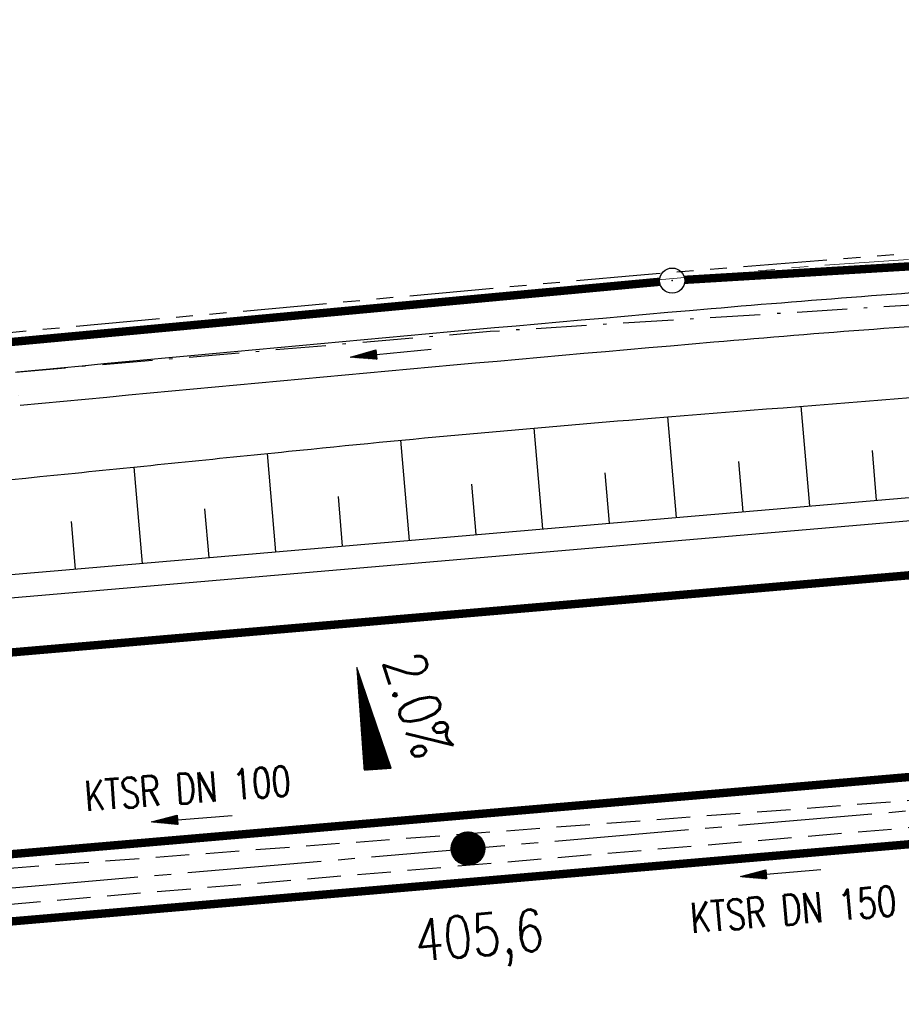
# Model space of a CAD drawing. Extents: x 0 to 1135, y 0 to 420.
# Tile 13 of 84: x 289 to 342, y 200 to 259. Entities that reach past the tile are written whole.
import ezdxf
from ezdxf.enums import TextEntityAlignment as Align

# ---------------------------------------------------------------- set-up
doc = ezdxf.new("R2010")
doc.units = 0
doc.header["$LTSCALE"] = 2
doc.header["$MEASUREMENT"] = 0
for name, pattern in [('ACHSE', [5.5, 4, -0.5, 0.5, -0.5]), ('AUSGEZOGEN', [0]), ('BAB-FM2', [2.6, 1.5, -0.5, 0.1, -0.5]), ('GESTRICH-X2', [1.5, 1, -0.5]), ('PHANTOMX2', [5, 2.5, -0.5, 0.5, -0.5, 0.5, -0.5])]:
    doc.linetypes.add(name, pattern=pattern)
doc.layers.get('0').update_dxf_attribs({"color": 8, "linetype": 'AUSGEZOGEN'})
for name, color, linetype in [('ACHSETOP', 250, 'ACHSE'), ('BAB_FM', 8, 'BAB-FM2'), ('BOESCHG', 8, 'AUSGEZOGEN'), ('FBRTOP', 8, 'AUSGEZOGEN'), ('GEF', 8, 'AUSGEZOGEN'), ('GRENZL-BAB', 7, 'AUSGEZOGEN'), ('GRENZP-BAB', 7, 'AUSGEZOGEN'), ('HEKT_B', 250, 'CONTINUOUS'), ('KANAL', 200, 'GESTRICH-X2'), ('Lichtwellenleiter COLT', 8, 'PHANTOMX2'), ('Lichtwellenleiter GLH', 8, 'PHANTOMX2'), ('MULDE', 8, 'AUSGEZOGEN'), ('PFEIL', 200, 'CONTINUOUS'), ('PFEILTOP', 8, 'AUSGEZOGEN'), ('Rinne', 200, 'CONTINUOUS'), ('TEXTO', 200, 'CONTINUOUS')]:
    doc.layers.add(name, color=color, linetype=linetype)
doc.styles.add('ROMANS', font='romans.shx', dxfattribs={"width": 0.8})

# ---------------------------------------------------------------- blocks, each defined once
blk = doc.blocks.new('*X16')
at = {"color": 0}
for p, q in [((212.234, 257.394), (213.242, 258.402)), ((212.236, 257.466), (213.169, 258.4)), ((212.237, 257.326), (213.31, 258.399)), ((212.244, 257.262), (213.373, 258.392)), ((212.244, 257.545), (213.09, 258.391)), ((212.254, 257.202), (213.434, 258.381)), ((212.261, 257.633), (213.003, 258.375)), ((212.268, 257.145), (213.491, 258.368)), ((212.284, 257.09), (213.545, 258.351)), ((212.29, 257.732), (212.903, 258.346)), ((212.303, 257.038), (213.597, 258.333)), ((212.324, 256.988), (213.647, 258.312)), ((212.343, 257.856), (212.779, 258.293)), ((212.347, 256.941), (213.694, 258.288)), ((212.372, 256.895), (213.74, 258.263)), ((212.399, 256.852), (213.783, 258.236)), ((212.428, 256.81), (213.825, 258.207)), ((212.459, 256.77), (213.865, 258.176)), ((212.492, 256.732), (213.903, 258.143)), ((212.526, 256.696), (213.939, 258.109)), ((212.563, 256.662), (213.974, 258.073)), ((212.601, 256.629), (214.006, 258.035)), ((212.64, 256.598), (214.037, 257.995)), ((212.682, 256.569), (214.066, 257.953)), ((212.726, 256.542), (214.093, 257.91)), ((212.771, 256.517), (214.119, 257.864)), ((212.819, 256.493), (214.142, 257.817)), ((212.868, 256.472), (214.163, 257.767)), ((212.92, 256.454), (214.182, 257.715)), ((212.975, 256.437), (214.198, 257.661)), ((213.032, 256.424), (214.211, 257.603)), ((213.092, 256.414), (214.222, 257.543)), ((213.156, 256.407), (214.229, 257.479)), ((213.224, 256.404), (214.232, 257.412)), ((213.296, 256.406), (214.23, 257.339)), ((213.375, 256.414), (214.222, 257.26)), ((213.463, 256.43), (214.205, 257.173)), ((213.563, 256.46), (214.176, 257.073)), ((213.686, 256.512), (214.123, 256.949))]:
    blk.add_line(p, q, dxfattribs=at)
blk = doc.blocks.new('SRMAST2')
at = {"color": 0}
blk.add_circle((0, 0), 0.999, dxfattribs=at)
blk.add_point((0, 0), dxfattribs=at)
blk.add_blockref('*X16', (-213.233, -257.403))
blk = doc.blocks.new('*X14')
at = {"color": 0}
for p, q in [((725.827, 193.844), (727.436, 195.453)), ((725.827, 193.853), (727.427, 195.453)), ((725.827, 193.861), (727.418, 195.453)), ((725.827, 193.87), (727.409, 195.453)), ((725.827, 193.879), (727.401, 195.453)), ((725.827, 193.888), (727.392, 195.453)), ((725.827, 193.897), (727.383, 195.453)), ((725.827, 193.906), (727.374, 195.453)), ((725.827, 193.914), (727.365, 195.453)), ((725.827, 193.923), (727.356, 195.453)), ((725.827, 193.932), (727.347, 195.453)), ((725.827, 193.941), (727.339, 195.453)), ((725.827, 193.95), (727.33, 195.453)), ((725.827, 193.959), (727.321, 195.453)), ((725.827, 193.967), (727.312, 195.453)), ((725.827, 193.976), (727.303, 195.453)), ((725.827, 193.985), (727.294, 195.453)), ((725.827, 193.994), (727.286, 195.453)), ((725.827, 194.003), (727.277, 195.453)), ((725.827, 194.012), (727.268, 195.453)), ((725.827, 194.02), (727.259, 195.453)), ((725.827, 194.029), (727.25, 195.453)), ((725.827, 194.038), (727.241, 195.453)), ((725.827, 194.047), (727.233, 195.453)), ((725.827, 194.056), (727.224, 195.453)), ((725.827, 194.065), (727.215, 195.453)), ((725.827, 194.073), (727.206, 195.453)), ((725.827, 194.082), (727.197, 195.453)), ((725.827, 194.091), (727.188, 195.453)), ((725.827, 194.1), (727.18, 195.453)), ((725.827, 194.109), (727.171, 195.453)), ((725.827, 194.118), (727.162, 195.453)), ((725.827, 194.127), (727.153, 195.453)), ((725.827, 194.135), (727.144, 195.453)), ((725.827, 194.144), (727.135, 195.453)), ((725.827, 194.153), (727.127, 195.453)), ((725.827, 194.162), (727.118, 195.453)), ((725.827, 194.171), (727.109, 195.453)), ((725.827, 194.18), (727.1, 195.453)), ((725.827, 194.188), (727.091, 195.453)), ((725.827, 194.197), (727.082, 195.453)), ((725.827, 194.206), (727.073, 195.453)), ((725.827, 194.215), (727.065, 195.453)), ((725.827, 194.224), (727.056, 195.453)), ((725.827, 194.233), (727.047, 195.453)), ((725.827, 194.241), (727.038, 195.453)), ((725.827, 194.25), (727.029, 195.453)), ((725.827, 194.259), (727.02, 195.453)), ((725.827, 194.268), (727.012, 195.453)), ((725.827, 194.277), (727.003, 195.453)), ((725.827, 194.286), (726.994, 195.453)), ((725.827, 194.294), (726.985, 195.453)), ((725.827, 194.303), (726.976, 195.453)), ((725.827, 194.312), (726.967, 195.453)), ((725.827, 194.321), (726.959, 195.453)), ((725.827, 194.33), (726.95, 195.453)), ((725.827, 194.339), (726.941, 195.453)), ((725.827, 194.348), (726.932, 195.453)), ((725.827, 194.356), (726.923, 195.453)), ((725.827, 194.365), (726.914, 195.453)), ((725.827, 194.374), (726.906, 195.453)), ((725.827, 194.383), (726.897, 195.453)), ((725.827, 194.392), (726.888, 195.453)), ((725.827, 194.401), (726.879, 195.453)), ((725.827, 194.409), (726.87, 195.453)), ((725.827, 194.418), (726.861, 195.453)), ((725.827, 194.427), (726.853, 195.453)), ((725.827, 194.436), (726.844, 195.453)), ((725.827, 194.445), (726.835, 195.453)), ((725.827, 194.454), (726.826, 195.453)), ((725.827, 194.462), (726.817, 195.453)), ((725.827, 194.471), (726.808, 195.453)), ((725.827, 194.48), (726.799, 195.453)), ((725.827, 194.489), (726.791, 195.453)), ((725.827, 194.498), (726.782, 195.453)), ((725.827, 194.507), (726.773, 195.453)), ((725.827, 194.515), (726.764, 195.453)), ((725.827, 194.524), (726.755, 195.453)), ((725.827, 194.533), (726.746, 195.453)), ((725.827, 194.542), (726.738, 195.453)), ((725.827, 194.551), (726.729, 195.453)), ((725.827, 194.56), (726.72, 195.453)), ((725.827, 194.568), (726.711, 195.453)), ((725.827, 194.577), (726.702, 195.453)), ((725.827, 194.586), (726.693, 195.453)), ((725.827, 194.595), (726.685, 195.453)), ((725.827, 194.604), (726.676, 195.453)), ((725.827, 194.613), (726.667, 195.453)), ((725.827, 194.622), (726.658, 195.453)), ((725.827, 194.63), (726.649, 195.453)), ((725.827, 194.639), (726.64, 195.453)), ((725.827, 194.648), (726.632, 195.453)), ((725.827, 194.657), (726.623, 195.453)), ((725.827, 194.666), (726.614, 195.453)), ((725.827, 194.675), (726.605, 195.453)), ((725.827, 194.683), (726.596, 195.453)), ((725.827, 194.692), (726.587, 195.453)), ((725.827, 194.701), (726.579, 195.453)), ((725.827, 194.71), (726.57, 195.453)), ((725.827, 194.719), (726.561, 195.453)), ((725.827, 194.728), (726.552, 195.453)), ((725.827, 194.736), (726.543, 195.453)), ((725.827, 194.745), (726.534, 195.453)), ((725.827, 194.754), (726.525, 195.453)), ((725.827, 194.763), (726.517, 195.453)), ((725.827, 194.772), (726.508, 195.453)), ((725.827, 194.781), (726.499, 195.453)), ((725.827, 194.789), (726.49, 195.453)), ((725.827, 194.798), (726.481, 195.453)), ((725.827, 194.807), (726.472, 195.453)), ((725.827, 194.816), (726.464, 195.453)), ((725.827, 194.825), (726.455, 195.453)), ((725.827, 194.834), (726.446, 195.453)), ((725.827, 194.842), (726.437, 195.453)), ((725.827, 194.851), (726.428, 195.453)), ((725.827, 194.86), (726.419, 195.453)), ((725.827, 194.869), (726.411, 195.453)), ((725.827, 194.878), (726.402, 195.453)), ((725.827, 194.887), (726.393, 195.453)), ((725.827, 194.896), (726.384, 195.453)), ((725.827, 194.904), (726.375, 195.453)), ((725.827, 194.913), (726.366, 195.453)), ((725.827, 194.922), (726.358, 195.453)), ((725.827, 194.931), (726.349, 195.453)), ((725.827, 194.94), (726.34, 195.453)), ((725.827, 194.949), (726.331, 195.453)), ((725.827, 194.957), (726.322, 195.453)), ((725.827, 194.966), (726.313, 195.453)), ((725.827, 194.975), (726.305, 195.453)), ((725.827, 194.984), (726.296, 195.453)), ((725.827, 194.993), (726.287, 195.453)), ((725.827, 195.002), (726.278, 195.453)), ((725.827, 195.01), (726.269, 195.453)), ((725.827, 195.019), (726.26, 195.453)), ((725.827, 195.028), (726.251, 195.453)), ((725.827, 195.037), (726.243, 195.453)), ((725.827, 195.046), (726.234, 195.453)), ((725.827, 195.055), (726.225, 195.453)), ((725.827, 195.063), (726.216, 195.453)), ((725.827, 195.072), (726.207, 195.453)), ((725.827, 195.081), (726.198, 195.453)), ((725.827, 195.09), (726.19, 195.453)), ((725.827, 195.099), (726.181, 195.453)), ((725.827, 195.108), (726.172, 195.453)), ((725.827, 195.116), (726.163, 195.453)), ((725.827, 195.125), (726.154, 195.453)), ((725.827, 195.134), (726.145, 195.453)), ((725.827, 195.143), (726.137, 195.453)), ((725.827, 195.152), (726.128, 195.453)), ((725.827, 195.161), (726.119, 195.453)), ((725.827, 195.17), (726.11, 195.453)), ((725.827, 195.178), (726.101, 195.453)), ((725.827, 195.187), (726.092, 195.453)), ((725.827, 195.196), (726.084, 195.453)), ((725.827, 195.205), (726.075, 195.453)), ((725.827, 195.214), (726.066, 195.453)), ((725.827, 195.223), (726.057, 195.453)), ((725.827, 195.231), (726.048, 195.453)), ((725.827, 195.24), (726.039, 195.453)), ((725.827, 195.249), (726.031, 195.453)), ((725.827, 195.258), (726.022, 195.453)), ((725.827, 195.267), (726.013, 195.453)), ((725.827, 195.276), (726.004, 195.453)), ((725.827, 195.284), (725.995, 195.453)), ((725.827, 195.293), (725.986, 195.453)), ((725.827, 195.302), (725.977, 195.453)), ((725.827, 195.311), (725.969, 195.453)), ((725.827, 195.32), (725.96, 195.453)), ((725.827, 195.329), (725.951, 195.453)), ((725.827, 195.337), (725.942, 195.453)), ((725.827, 195.346), (725.933, 195.453)), ((725.827, 195.355), (725.924, 195.453)), ((725.827, 195.364), (725.916, 195.453)), ((725.827, 195.373), (725.907, 195.453)), ((725.827, 195.382), (725.898, 195.453)), ((725.827, 195.39), (725.889, 195.453)), ((725.827, 195.399), (725.88, 195.453)), ((725.827, 195.408), (725.871, 195.453)), ((725.827, 195.417), (725.863, 195.453)), ((725.827, 195.426), (725.854, 195.453)), ((725.827, 195.435), (725.845, 195.453)), ((725.827, 195.444), (725.836, 195.453)), ((725.827, 193.826), (727.433, 195.433)), ((725.827, 193.817), (727.43, 195.421)), ((725.827, 193.808), (727.427, 195.409)), ((725.827, 193.799), (727.424, 195.397)), ((725.827, 193.791), (727.421, 195.385)), ((725.827, 193.782), (727.418, 195.373)), ((725.827, 193.773), (727.414, 195.361)), ((725.827, 193.764), (727.411, 195.349)), ((725.827, 193.755), (727.408, 195.337)), ((725.827, 193.746), (727.405, 195.325)), ((725.827, 193.738), (727.402, 195.313)), ((725.827, 193.729), (727.399, 195.301)), ((725.827, 193.72), (727.395, 195.289)), ((725.827, 193.711), (727.392, 195.277)), ((725.827, 193.702), (727.389, 195.265)), ((725.827, 193.693), (727.386, 195.253)), ((725.827, 193.685), (727.383, 195.241)), ((725.827, 193.676), (727.38, 195.229)), ((725.827, 193.667), (727.377, 195.217)), ((725.827, 193.658), (727.373, 195.205)), ((725.827, 193.649), (727.37, 195.193)), ((725.827, 193.64), (727.367, 195.181)), ((725.827, 193.632), (727.364, 195.169)), ((725.827, 193.623), (727.361, 195.157)), ((725.827, 193.614), (727.358, 195.145)), ((725.827, 193.605), (727.354, 195.133)), ((725.827, 193.596), (727.351, 195.121)), ((725.827, 193.587), (727.348, 195.109)), ((725.827, 193.579), (727.345, 195.097)), ((725.827, 193.57), (727.342, 195.085)), ((725.827, 193.561), (727.339, 195.073)), ((725.827, 193.552), (727.336, 195.061)), ((725.827, 193.543), (727.332, 195.049)), ((725.827, 193.534), (727.329, 195.037)), ((725.827, 193.525), (727.326, 195.025)), ((725.827, 193.517), (727.323, 195.013)), ((725.827, 193.508), (727.32, 195.001)), ((725.827, 193.499), (727.317, 194.989)), ((725.827, 193.49), (727.313, 194.977)), ((725.827, 193.481), (727.31, 194.965)), ((725.827, 193.472), (727.307, 194.953)), ((725.827, 193.464), (727.304, 194.941)), ((725.827, 193.455), (727.301, 194.929)), ((725.827, 193.446), (727.298, 194.917)), ((725.827, 193.437), (727.295, 194.905)), ((725.827, 193.428), (727.291, 194.893)), ((725.827, 193.419), (727.288, 194.881)), ((725.827, 193.411), (727.285, 194.869)), ((725.827, 193.402), (727.282, 194.857)), ((725.827, 193.393), (727.279, 194.845)), ((725.827, 193.384), (727.276, 194.833)), ((725.827, 193.375), (727.272, 194.821)), ((725.827, 193.366), (727.269, 194.809)), ((725.827, 193.358), (727.266, 194.797)), ((725.827, 193.349), (727.263, 194.785)), ((725.827, 193.34), (727.26, 194.773)), ((725.827, 193.331), (727.257, 194.761)), ((725.827, 193.322), (727.254, 194.749)), ((725.827, 193.313), (727.25, 194.737)), ((725.827, 193.305), (727.247, 194.725)), ((725.827, 193.296), (727.244, 194.713)), ((725.827, 193.287), (727.241, 194.701)), ((725.827, 193.278), (727.238, 194.689)), ((725.827, 193.269), (727.235, 194.677)), ((725.827, 193.26), (727.231, 194.665)), ((725.827, 193.251), (727.228, 194.653)), ((725.827, 193.243), (727.225, 194.641)), ((725.827, 193.234), (727.222, 194.629)), ((725.827, 193.225), (727.219, 194.617)), ((725.827, 193.216), (727.216, 194.605)), ((725.827, 193.207), (727.213, 194.593)), ((725.827, 193.198), (727.209, 194.581)), ((725.827, 193.19), (727.206, 194.569)), ((725.827, 193.181), (727.203, 194.557)), ((725.827, 193.172), (727.2, 194.545)), ((725.827, 193.163), (727.197, 194.533)), ((725.827, 193.154), (727.194, 194.521)), ((725.827, 193.145), (727.19, 194.509)), ((725.827, 193.137), (727.187, 194.497)), ((725.827, 193.128), (727.184, 194.485)), ((725.827, 193.119), (727.181, 194.473)), ((725.827, 193.11), (727.178, 194.461)), ((725.827, 193.101), (727.175, 194.449)), ((725.827, 193.092), (727.172, 194.437)), ((725.827, 193.084), (727.168, 194.425)), ((725.827, 193.075), (727.165, 194.413)), ((725.827, 193.066), (727.162, 194.401)), ((725.827, 193.057), (727.159, 194.389)), ((725.827, 193.048), (727.156, 194.377)), ((725.827, 193.039), (727.153, 194.365)), ((725.827, 193.031), (727.149, 194.353)), ((725.827, 193.022), (727.146, 194.341)), ((725.827, 193.013), (727.143, 194.329)), ((725.827, 193.004), (727.14, 194.317)), ((725.827, 192.995), (727.137, 194.305)), ((725.827, 192.986), (727.134, 194.293)), ((725.827, 192.977), (727.131, 194.281)), ((725.827, 192.969), (727.127, 194.269)), ((725.827, 192.96), (727.124, 194.257)), ((725.827, 192.951), (727.121, 194.245)), ((725.827, 192.942), (727.118, 194.233)), ((725.827, 192.933), (727.115, 194.221)), ((725.827, 192.924), (727.112, 194.209)), ((725.827, 192.916), (727.108, 194.197)), ((725.827, 192.907), (727.105, 194.185)), ((725.827, 192.898), (727.102, 194.173)), ((725.827, 192.889), (727.099, 194.161)), ((725.827, 192.88), (727.096, 194.15)), ((725.827, 192.871), (727.093, 194.138)), ((725.827, 192.863), (727.09, 194.126)), ((725.827, 192.854), (727.086, 194.114)), ((725.827, 192.845), (727.083, 194.102)), ((725.827, 192.836), (727.08, 194.09)), ((725.827, 192.827), (727.077, 194.078)), ((725.827, 192.818), (727.074, 194.066)), ((725.827, 192.81), (727.071, 194.054)), ((725.827, 192.801), (727.068, 194.042)), ((725.827, 192.792), (727.064, 194.03)), ((725.827, 192.783), (727.061, 194.018)), ((725.827, 192.774), (727.058, 194.006)), ((725.827, 192.765), (727.055, 193.994)), ((725.827, 192.757), (727.052, 193.982)), ((725.827, 192.748), (727.049, 193.97)), ((725.827, 192.739), (727.045, 193.958)), ((725.827, 192.73), (727.042, 193.946)), ((725.827, 192.721), (727.039, 193.934)), ((725.827, 192.712), (727.036, 193.922)), ((725.827, 192.703), (727.033, 193.91)), ((725.827, 192.695), (727.03, 193.898)), ((725.827, 192.686), (727.027, 193.886)), ((725.827, 192.677), (727.023, 193.874)), ((725.827, 192.668), (727.02, 193.862)), ((725.827, 192.659), (727.017, 193.85)), ((725.827, 192.65), (727.014, 193.838)), ((725.827, 192.642), (727.011, 193.826)), ((725.827, 192.633), (727.008, 193.814)), ((725.827, 192.624), (727.004, 193.802)), ((725.827, 192.615), (727.001, 193.79)), ((725.827, 192.606), (726.998, 193.778)), ((725.827, 192.597), (726.995, 193.766)), ((725.827, 192.589), (726.992, 193.754)), ((725.827, 192.58), (726.989, 193.742)), ((725.827, 192.571), (726.986, 193.73)), ((725.827, 192.562), (726.982, 193.718)), ((725.827, 192.553), (726.979, 193.706)), ((725.827, 192.544), (726.976, 193.694)), ((725.827, 192.536), (726.973, 193.682)), ((725.827, 192.527), (726.97, 193.67)), ((725.827, 192.518), (726.967, 193.658)), ((725.827, 192.509), (726.963, 193.646)), ((725.827, 192.5), (726.96, 193.634)), ((725.827, 192.491), (726.957, 193.622)), ((725.827, 192.483), (726.954, 193.61)), ((725.827, 192.474), (726.951, 193.598)), ((725.827, 192.465), (726.948, 193.586)), ((725.827, 192.456), (726.945, 193.574)), ((725.827, 192.447), (726.941, 193.562)), ((725.827, 192.438), (726.938, 193.55)), ((725.827, 192.429), (726.935, 193.538)), ((725.827, 192.421), (726.932, 193.526)), ((725.827, 192.412), (726.929, 193.514)), ((725.827, 192.403), (726.926, 193.502)), ((725.827, 192.394), (726.922, 193.49)), ((725.827, 192.385), (726.919, 193.478)), ((725.827, 192.376), (726.916, 193.466)), ((725.827, 192.368), (726.913, 193.454)), ((725.827, 192.359), (726.91, 193.442)), ((725.827, 192.35), (726.907, 193.43)), ((725.827, 192.341), (726.904, 193.418)), ((725.827, 192.332), (726.9, 193.406)), ((725.827, 192.323), (726.897, 193.394)), ((725.827, 192.315), (726.894, 193.382)), ((725.827, 192.306), (726.891, 193.37)), ((725.827, 192.297), (726.888, 193.358)), ((725.827, 192.288), (726.885, 193.346)), ((725.827, 192.279), (726.881, 193.334)), ((725.827, 192.27), (726.878, 193.322)), ((725.827, 192.262), (726.875, 193.31)), ((725.827, 192.253), (726.872, 193.298)), ((725.827, 192.244), (726.869, 193.286)), ((725.827, 192.235), (726.866, 193.274)), ((725.827, 192.226), (726.863, 193.262)), ((725.827, 192.217), (726.859, 193.25)), ((725.827, 192.209), (726.856, 193.238)), ((725.827, 192.2), (726.853, 193.226)), ((725.827, 192.191), (726.85, 193.214)), ((725.827, 192.182), (726.847, 193.202)), ((725.827, 192.173), (726.844, 193.19)), ((725.827, 192.164), (726.84, 193.178)), ((725.827, 192.155), (726.837, 193.166)), ((725.827, 192.147), (726.834, 193.154)), ((725.827, 192.138), (726.831, 193.142)), ((725.827, 192.129), (726.828, 193.13)), ((725.827, 192.12), (726.825, 193.118)), ((725.827, 192.111), (726.822, 193.106)), ((725.827, 192.102), (726.818, 193.094)), ((725.827, 192.094), (726.815, 193.082)), ((725.827, 192.085), (726.812, 193.07)), ((725.827, 192.076), (726.809, 193.058)), ((725.827, 192.067), (726.806, 193.046)), ((725.827, 192.058), (726.803, 193.034)), ((725.827, 192.049), (726.799, 193.022)), ((725.827, 192.041), (726.796, 193.01)), ((725.827, 192.032), (726.793, 192.998)), ((725.827, 192.023), (726.79, 192.986)), ((725.827, 192.014), (726.787, 192.974)), ((725.827, 192.005), (726.784, 192.962)), ((725.827, 191.996), (726.781, 192.95)), ((725.827, 191.988), (726.777, 192.938)), ((725.827, 191.979), (726.774, 192.926)), ((725.827, 191.97), (726.771, 192.914)), ((725.827, 191.961), (726.768, 192.902)), ((725.827, 191.952), (726.765, 192.89)), ((725.827, 191.943), (726.762, 192.878)), ((725.827, 191.935), (726.758, 192.866)), ((725.827, 191.926), (726.755, 192.854)), ((725.827, 191.917), (726.752, 192.842)), ((725.827, 191.908), (726.749, 192.83)), ((725.827, 191.899), (726.746, 192.818)), ((725.827, 191.89), (726.743, 192.806)), ((725.827, 191.881), (726.74, 192.794)), ((725.827, 191.873), (726.736, 192.782)), ((725.827, 191.864), (726.733, 192.77)), ((725.827, 191.855), (726.73, 192.758)), ((725.827, 191.846), (726.727, 192.746)), ((725.827, 191.837), (726.724, 192.734)), ((725.827, 191.828), (726.721, 192.722)), ((725.827, 191.82), (726.717, 192.71)), ((725.827, 191.811), (726.714, 192.698)), ((725.827, 191.802), (726.711, 192.686)), ((725.827, 191.793), (726.708, 192.674)), ((725.827, 191.784), (726.705, 192.662)), ((725.827, 191.775), (726.702, 192.65)), ((725.827, 191.767), (726.699, 192.639)), ((725.827, 191.758), (726.695, 192.627)), ((725.827, 191.749), (726.692, 192.615)), ((725.827, 191.74), (726.689, 192.603)), ((725.827, 191.731), (726.686, 192.591)), ((725.827, 191.722), (726.683, 192.579)), ((725.827, 191.714), (726.68, 192.567)), ((725.827, 191.705), (726.677, 192.555)), ((725.827, 191.696), (726.673, 192.543)), ((725.827, 191.687), (726.67, 192.531)), ((725.827, 191.678), (726.667, 192.519)), ((725.827, 191.669), (726.664, 192.507)), ((725.827, 191.66), (726.661, 192.495)), ((725.827, 191.652), (726.658, 192.483)), ((725.827, 191.643), (726.654, 192.471)), ((725.827, 191.634), (726.651, 192.459)), ((725.827, 191.625), (726.648, 192.447)), ((725.827, 191.616), (726.645, 192.435)), ((725.827, 191.607), (726.642, 192.423)), ((725.827, 191.599), (726.639, 192.411)), ((725.827, 191.59), (726.636, 192.399)), ((725.827, 191.581), (726.632, 192.387)), ((725.827, 191.572), (726.629, 192.375)), ((725.827, 191.563), (726.626, 192.363)), ((725.827, 191.554), (726.623, 192.351)), ((725.827, 191.546), (726.62, 192.339)), ((725.827, 191.537), (726.617, 192.327)), ((725.827, 191.528), (726.613, 192.315)), ((725.827, 191.519), (726.61, 192.303)), ((725.827, 191.51), (726.607, 192.291)), ((725.827, 191.501), (726.604, 192.279)), ((725.827, 191.493), (726.601, 192.267)), ((725.827, 191.484), (726.598, 192.255)), ((725.827, 191.475), (726.595, 192.243)), ((725.827, 191.466), (726.591, 192.231)), ((725.827, 191.457), (726.588, 192.219)), ((725.827, 191.448), (726.585, 192.207)), ((725.827, 191.44), (726.582, 192.195)), ((725.827, 191.431), (726.579, 192.183)), ((725.827, 191.422), (726.576, 192.171)), ((725.827, 191.413), (726.572, 192.159)), ((725.827, 191.404), (726.569, 192.147)), ((725.827, 191.395), (726.566, 192.135)), ((725.827, 191.386), (726.563, 192.123)), ((725.827, 191.378), (726.56, 192.111)), ((725.827, 191.369), (726.557, 192.099)), ((725.827, 191.36), (726.554, 192.087)), ((725.827, 191.351), (726.55, 192.075)), ((725.827, 191.342), (726.547, 192.063)), ((725.827, 191.333), (726.544, 192.051)), ((725.827, 191.325), (726.541, 192.039)), ((725.827, 191.316), (726.538, 192.027)), ((725.827, 191.307), (726.535, 192.015)), ((725.827, 191.298), (726.531, 192.003)), ((725.827, 191.289), (726.528, 191.991)), ((725.827, 191.28), (726.525, 191.979)), ((725.827, 191.272), (726.522, 191.967)), ((725.827, 191.263), (726.519, 191.955)), ((725.827, 191.254), (726.516, 191.943)), ((725.827, 191.245), (726.513, 191.931)), ((725.827, 191.236), (726.509, 191.919)), ((725.827, 191.227), (726.506, 191.907)), ((725.827, 191.219), (726.503, 191.895)), ((725.827, 191.21), (726.5, 191.883)), ((725.827, 191.201), (726.497, 191.871)), ((725.827, 191.192), (726.494, 191.859)), ((725.827, 191.183), (726.49, 191.847)), ((725.827, 191.174), (726.487, 191.835)), ((725.827, 191.166), (726.484, 191.823)), ((725.827, 191.157), (726.481, 191.811)), ((725.827, 191.148), (726.478, 191.799)), ((725.827, 191.139), (726.475, 191.787)), ((725.827, 191.13), (726.472, 191.775)), ((725.827, 191.121), (726.468, 191.763)), ((725.827, 191.112), (726.465, 191.751)), ((725.827, 191.104), (726.462, 191.739)), ((725.827, 191.095), (726.459, 191.727)), ((725.827, 191.086), (726.456, 191.715)), ((725.827, 191.077), (726.453, 191.703)), ((725.827, 191.068), (726.449, 191.691)), ((725.827, 191.059), (726.446, 191.679)), ((725.827, 191.051), (726.443, 191.667)), ((725.827, 191.042), (726.44, 191.655)), ((725.827, 191.033), (726.437, 191.643)), ((725.827, 191.024), (726.434, 191.631)), ((725.827, 191.015), (726.431, 191.619)), ((725.827, 191.006), (726.427, 191.607)), ((725.827, 190.998), (726.424, 191.595)), ((725.827, 190.989), (726.421, 191.583)), ((725.827, 190.98), (726.418, 191.571)), ((725.827, 190.971), (726.415, 191.559)), ((725.827, 190.962), (726.412, 191.547)), ((725.827, 190.953), (726.408, 191.535)), ((725.827, 190.945), (726.405, 191.523)), ((725.827, 190.936), (726.402, 191.511)), ((725.827, 190.927), (726.399, 191.499)), ((725.827, 190.918), (726.396, 191.487)), ((725.827, 190.909), (726.393, 191.475)), ((725.827, 190.9), (726.39, 191.463)), ((725.827, 190.892), (726.386, 191.451)), ((725.827, 190.883), (726.383, 191.439)), ((725.827, 190.874), (726.38, 191.427)), ((725.827, 190.865), (726.377, 191.415)), ((725.827, 190.856), (726.374, 191.403)), ((725.827, 190.847), (726.371, 191.391)), ((725.827, 190.838), (726.367, 191.379)), ((725.827, 190.83), (726.364, 191.367)), ((725.827, 190.821), (726.361, 191.355)), ((725.827, 190.812), (726.358, 191.343)), ((725.827, 190.803), (726.355, 191.331)), ((725.827, 190.794), (726.352, 191.319)), ((725.827, 190.785), (726.349, 191.307)), ((725.827, 190.777), (726.345, 191.295)), ((725.827, 190.768), (726.342, 191.283)), ((725.827, 190.759), (726.339, 191.271)), ((725.827, 190.75), (726.336, 191.259)), ((725.827, 190.741), (726.333, 191.247)), ((725.827, 190.732), (726.33, 191.235)), ((725.827, 190.724), (726.326, 191.223)), ((725.827, 190.715), (726.323, 191.211)), ((725.827, 190.706), (726.32, 191.199)), ((725.827, 190.697), (726.317, 191.187)), ((725.827, 190.688), (726.314, 191.175)), ((725.827, 190.679), (726.311, 191.163)), ((725.827, 190.671), (726.308, 191.151)), ((725.827, 190.662), (726.304, 191.139)), ((725.827, 190.653), (726.301, 191.128)), ((725.827, 190.644), (726.298, 191.116)), ((725.827, 190.635), (726.295, 191.104)), ((725.827, 190.626), (726.292, 191.092)), ((725.827, 190.618), (726.289, 191.08)), ((725.827, 190.609), (726.286, 191.068)), ((725.827, 190.6), (726.282, 191.056)), ((725.827, 190.591), (726.279, 191.044)), ((725.827, 190.582), (726.276, 191.032)), ((725.827, 190.573), (726.273, 191.02)), ((725.827, 190.564), (726.27, 191.008)), ((725.827, 190.556), (726.267, 190.996)), ((725.827, 190.547), (726.263, 190.984)), ((725.827, 190.538), (726.26, 190.972)), ((725.827, 190.529), (726.257, 190.96)), ((725.827, 190.52), (726.254, 190.948)), ((725.827, 190.511), (726.251, 190.936)), ((725.827, 190.503), (726.248, 190.924)), ((725.827, 190.494), (726.245, 190.912)), ((725.827, 190.485), (726.241, 190.9)), ((725.827, 190.476), (726.238, 190.888)), ((725.827, 190.467), (726.235, 190.876)), ((725.827, 190.458), (726.232, 190.864)), ((725.827, 190.45), (726.229, 190.852)), ((725.827, 190.441), (726.226, 190.84)), ((725.827, 190.432), (726.222, 190.828)), ((725.827, 190.423), (726.219, 190.816)), ((725.827, 190.414), (726.216, 190.804)), ((725.827, 190.405), (726.213, 190.792)), ((725.827, 190.397), (726.21, 190.78)), ((725.827, 190.388), (726.207, 190.768)), ((725.827, 190.379), (726.204, 190.756)), ((725.827, 190.37), (726.2, 190.744)), ((725.827, 190.361), (726.197, 190.732)), ((725.827, 190.352), (726.194, 190.72)), ((725.827, 190.344), (726.191, 190.708)), ((725.827, 190.335), (726.188, 190.696)), ((725.827, 190.326), (726.185, 190.684)), ((725.827, 190.317), (726.181, 190.672)), ((725.827, 190.308), (726.178, 190.66)), ((725.827, 190.299), (726.175, 190.648)), ((725.827, 190.29), (726.172, 190.636)), ((725.827, 190.282), (726.169, 190.624)), ((725.827, 190.273), (726.166, 190.612)), ((725.827, 190.264), (726.163, 190.6)), ((725.827, 190.255), (726.159, 190.588)), ((725.827, 190.246), (726.156, 190.576)), ((725.827, 190.237), (726.153, 190.564)), ((725.827, 190.229), (726.15, 190.552)), ((725.827, 190.22), (726.147, 190.54)), ((725.827, 190.211), (726.144, 190.528)), ((725.827, 190.202), (726.14, 190.516)), ((725.827, 190.193), (726.137, 190.504)), ((725.827, 190.184), (726.134, 190.492)), ((725.827, 190.176), (726.131, 190.48)), ((725.827, 190.167), (726.128, 190.468)), ((725.827, 190.158), (726.125, 190.456)), ((725.827, 190.149), (726.122, 190.444)), ((725.827, 190.14), (726.118, 190.432)), ((725.827, 190.131), (726.115, 190.42)), ((725.827, 190.123), (726.112, 190.408)), ((725.827, 190.114), (726.109, 190.396)), ((725.827, 190.105), (726.106, 190.384)), ((725.827, 190.096), (726.103, 190.372)), ((725.827, 190.087), (726.099, 190.36)), ((725.827, 190.078), (726.096, 190.348)), ((725.827, 190.07), (726.093, 190.336)), ((725.827, 190.061), (726.09, 190.324)), ((725.827, 190.052), (726.087, 190.312)), ((725.827, 190.043), (726.084, 190.3)), ((725.827, 190.034), (726.081, 190.288)), ((725.827, 190.025), (726.077, 190.276)), ((725.827, 190.016), (726.074, 190.264)), ((725.827, 190.008), (726.071, 190.252)), ((725.827, 189.999), (726.068, 190.24)), ((725.827, 189.99), (726.065, 190.228)), ((725.827, 189.981), (726.062, 190.216)), ((725.827, 189.972), (726.058, 190.204)), ((725.827, 189.963), (726.055, 190.192)), ((725.827, 189.955), (726.052, 190.18)), ((725.827, 189.946), (726.049, 190.168)), ((725.827, 189.937), (726.046, 190.156)), ((725.827, 189.928), (726.043, 190.144)), ((725.827, 189.919), (726.04, 190.132)), ((725.827, 189.91), (726.036, 190.12)), ((725.827, 189.902), (726.033, 190.108)), ((725.827, 189.893), (726.03, 190.096)), ((725.827, 189.884), (726.027, 190.084)), ((725.827, 189.875), (726.024, 190.072)), ((725.827, 189.866), (726.021, 190.06)), ((725.827, 189.857), (726.017, 190.048)), ((725.827, 189.849), (726.014, 190.036)), ((725.827, 189.84), (726.011, 190.024)), ((725.827, 189.831), (726.008, 190.012)), ((725.827, 189.822), (726.005, 190)), ((725.827, 189.813), (726.002, 189.988)), ((725.827, 189.804), (725.999, 189.976)), ((725.827, 189.796), (725.995, 189.964)), ((725.827, 189.787), (725.992, 189.952)), ((725.827, 189.778), (725.989, 189.94)), ((725.827, 189.769), (725.986, 189.928)), ((725.827, 189.76), (725.983, 189.916)), ((725.827, 189.751), (725.98, 189.904)), ((725.827, 189.742), (725.976, 189.892)), ((725.827, 189.734), (725.973, 189.88)), ((725.827, 189.725), (725.97, 189.868)), ((725.827, 189.716), (725.967, 189.856)), ((725.827, 189.707), (725.964, 189.844)), ((725.827, 189.698), (725.961, 189.832)), ((725.827, 189.689), (725.958, 189.82)), ((725.827, 189.681), (725.954, 189.808)), ((725.827, 189.672), (725.951, 189.796)), ((725.827, 189.663), (725.948, 189.784)), ((725.827, 189.654), (725.945, 189.772)), ((725.827, 189.645), (725.942, 189.76)), ((725.827, 189.636), (725.939, 189.748)), ((725.827, 189.628), (725.935, 189.736)), ((725.827, 189.619), (725.932, 189.724)), ((725.827, 189.61), (725.929, 189.712)), ((725.827, 189.601), (725.926, 189.7)), ((725.827, 189.592), (725.923, 189.688)), ((725.827, 189.583), (725.92, 189.676)), ((725.827, 189.575), (725.917, 189.664)), ((725.827, 189.566), (725.913, 189.652)), ((725.827, 189.557), (725.91, 189.64)), ((725.827, 189.548), (725.907, 189.628)), ((725.827, 189.539), (725.904, 189.616)), ((725.827, 189.53), (725.901, 189.605)), ((725.827, 189.521), (725.898, 189.593)), ((725.827, 189.513), (725.895, 189.581)), ((725.827, 189.504), (725.891, 189.569)), ((725.827, 189.495), (725.888, 189.557)), ((725.827, 189.486), (725.885, 189.545)), ((725.827, 189.477), (725.882, 189.533)), ((725.827, 189.468), (725.879, 189.521)), ((725.827, 189.46), (725.876, 189.509)), ((725.827, 189.451), (725.872, 189.497)), ((725.827, 189.442), (725.869, 189.485)), ((725.827, 189.433), (725.866, 189.473)), ((725.827, 189.424), (725.863, 189.461)), ((725.827, 189.415), (725.86, 189.449)), ((725.827, 189.407), (725.857, 189.437)), ((725.827, 189.398), (725.854, 189.425)), ((725.827, 189.389), (725.85, 189.413)), ((725.827, 189.38), (725.847, 189.401)), ((725.827, 189.371), (725.844, 189.389)), ((725.827, 189.362), (725.841, 189.377)), ((725.827, 189.354), (725.838, 189.365)), ((725.827, 189.345), (725.835, 189.353)), ((725.827, 189.336), (725.831, 189.341))]:
    blk.add_line(p, q, dxfattribs=at)
blk = doc.blocks.new('GEF')
at = {"color": 0}
for p, q in [((0.01, 0.018), (0.01, 6.148)), ((1.622, 6.148), (0.01, 0.018)), ((0.01, 6.148), (1.622, 6.148))]:
    blk.add_line(p, q, dxfattribs=at)
blk.add_blockref('*X14', (-725.817, -189.305), dxfattribs=at)
blk = doc.blocks.new('GST')
at = {"color": 0}
blk.add_circle((0, 0), 0.75, dxfattribs=at)
blk.add_point((0, 0), dxfattribs=at)
blk = doc.blocks.new('PFEIL2')
at = {"color": 0}
for p, q in [((0.88, 0.002), (-2.401, -0.012)), ((0.881, -0.271), (0.879, 0.276)), ((0.879, 0.276), (2.429, 0.009)), ((0.911, 0.27), (0.879, 0.265)), ((0.965, 0.261), (0.879, 0.246)), ((1.019, 0.252), (0.879, 0.228)), ((1.073, 0.242), (0.879, 0.209)), ((1.127, 0.233), (0.879, 0.191)), ((1.181, 0.224), (0.879, 0.172)), ((1.235, 0.214), (0.879, 0.154)), ((1.289, 0.205), (0.879, 0.135)), ((1.343, 0.196), (0.879, 0.117)), ((1.397, 0.187), (0.879, 0.098)), ((1.451, 0.177), (0.879, 0.08)), ((1.505, 0.168), (0.879, 0.061)), ((1.559, 0.159), (0.88, 0.043)), ((1.613, 0.149), (0.88, 0.024)), ((1.668, 0.14), (0.88, 0.006)), ((1.722, 0.131), (0.88, -0.013)), ((1.776, 0.121), (0.88, -0.031)), ((1.83, 0.112), (0.88, -0.05)), ((1.884, 0.103), (0.88, -0.068)), ((1.938, 0.094), (0.88, -0.087)), ((1.992, 0.084), (0.88, -0.105)), ((2.046, 0.075), (0.88, -0.124)), ((2.1, 0.066), (0.88, -0.142)), ((2.154, 0.056), (0.88, -0.161)), ((2.208, 0.047), (0.88, -0.179)), ((2.262, 0.038), (0.881, -0.198)), ((2.316, 0.029), (0.881, -0.216)), ((2.37, 0.019), (0.881, -0.235)), ((2.424, 0.01), (0.881, -0.253)), ((2.429, 0.009), (0.881, -0.271))]:
    blk.add_line(p, q, dxfattribs=at)

msp = doc.modelspace()

# ---------------------------------------------------------------- hatches: boundary and pattern name
at = {"layer": 'Rinne'}
h = msp.add_hatch(dxfattribs=at)
h.set_pattern_fill('ANSI31', color=256, scale=20, style=0)
h.set_pattern_definition([(318.997, (453.7312, 212.0784), (1.640247, 1.886688), [])])
edge = h.paths.add_edge_path()
edge.add_arc((-2.087, 2292.825), 2075.645, 274.50406, 274.812629)
edge.add_arc((135.36, 660.33), 437.374, 274.81263, 275.48484)
edge.add_arc((-18710.243, 196923.721), 197603.485, 275.48483909, 275.49038972)
edge.add_arc((189.13, 300.557), 74.108, 275.49039, 275.77701)
edge.add_arc((-234.079, 4483.661), 4278.566, 275.777013, 276.007654)
edge.add_arc((570.983, -3166.165), 3413.506, 95.749437, 96.007654, ccw=False)
edge.add_arc((384.194, -1310.973), 1548.935, 95.731834, 95.749437, ccw=False)
edge.add_line((229.498, 230.217), (268.31, 234.113))
edge.add_arc((995.362, -7009.548), 7280.057, 95.6897148, 95.7316276, ccw=False)
edge.add_arc((6304.931, -60301.351), 60835.708, 95.67521703, 95.68971594, ccw=False)
edge.add_arc((-2.096, 2292.884), 2074.905, 274.504044, 274.812629)
edge.add_arc((135.298, 661.015), 437.262, 274.81263, 275.48484)
edge.add_arc((-18704.527, 196864.227), 197542.918, 275.48483961, 275.4903898)
edge.add_arc((189.053, 301.33), 74.085, 275.49039, 275.77699)
edge.add_arc((-234.033, 4483.24), 4277.342, 275.776987, 276.007668)
edge.add_arc((570.89, -3165.244), 3413.38, 95.749438, 96.007668, ccw=False)
edge.add_arc((383.818, -1307.245), 1545.987, 95.731802, 95.749438, ccw=False)
edge.add_line((229.417, 231.013), (268.23, 234.909))
edge.add_arc((995.286, -7008.784), 7280.089, 95.6897138, 95.7316276, ccw=False)
edge.add_arc((6304.87, -60300.734), 60835.888, 95.67521782, 95.68971709, ccw=False)

# ---------------------------------------------------------------- linework, layer by layer
at = {"layer": 'ACHSETOP', "flags": 128}
msp.add_lwpolyline([(25, 184.121), (166.268, 196.261), (290.809, 206.964), (340.625, 211.245), (365.534, 213.386), (390.441, 215.527), (412.764, 217.447), (415.35, 217.668), (440.27, 219.659), (465.21, 221.401), (490.164, 222.894), (515.134, 224.14), (540.113, 225.136), (565.103, 225.883), (590.098, 226.381), (615.096, 226.63), (640.096, 226.631), (665.094, 226.381), (690.09, 225.883), (715.079, 225.135), (740.058, 224.14), (765.027, 222.894), (789.983, 221.401), (814.922, 219.659), (839.842, 217.668), (864.742, 215.429), (889.617, 212.942), (914.467, 210.207), (939.289, 207.225), (950, 205.83)], dxfattribs=at)
at = {"layer": 'BAB_FM', "flags": 128}
msp.add_lwpolyline([(25, 211.306), (68.225, 215.374), (117.998, 220.16), (173.535, 227.95), (180.423, 229.547), (217.459, 230.726), (267.215, 235.711), (317.049, 239.99), (366.963, 243.117), (416.945, 245.446), (467.153, 248.675), (518.135, 251.632), (568.277, 254.273), (616.876, 255.841)], dxfattribs=at)
at = {"layer": 'BOESCHG'}
for p, q in [((336.131, 229.557), (335.62, 235.514)), ((328.16, 228.874), (327.645, 234.876)), ((320.189, 228.19), (319.672, 234.21)), ((312.219, 227.505), (311.705, 233.483)), ((340.116, 229.898), (339.862, 232.864)), ((304.248, 226.819), (303.742, 232.694)), ((332.145, 229.215), (331.889, 232.206)), ((296.277, 226.133), (295.782, 231.883)), ((324.175, 228.532), (323.916, 231.541)), ((316.204, 227.847), (315.946, 230.851)), ((308.233, 227.162), (307.978, 230.129)), ((300.263, 226.476), (300.012, 229.382)), ((292.292, 225.79), (292.047, 228.634))]:
    msp.add_line(p, q, dxfattribs=at)
for points in [[(197.95, 222.514, -0.007663), (211.427, 223.621, 0.008737), (230.319, 225.213, 0.000005), (247.561, 226.97, -0.000006), (264.803, 228.727, -0.000004), (291.845, 231.482, -0.000008), (305.001, 232.822, -0.005283), (326.669, 234.798, -0.001822), (389.571, 239.633, -0.000371), (402.635, 240.58, 0.000242), (422.688, 242.027, 0.004628), (447.668, 244.076, -0.009009), (460.511, 245.016, -0.033119), (468.287, 244.929, 0.005141), (475.799, 244.424, 0.010904)], [(114.163, 211.021, 0.003251), (117.848, 210.706, 0.039202), (118.156, 210.705, 0.001578), (134.447, 212.03, 0.000869), (164.024, 214.579, 0.000039), (206.309, 218.302, -0.000103), (222.419, 219.718, -0.000322), (279.398, 224.678, -0.000247), (353.657, 231.056, -0.001445), (396.853, 234.62, -0.002266), (424.412, 236.687, -0.002037), (426.742, 236.842, -0.000071), (484.34, 240.421, -0.001602)]]:
    msp.add_lwpolyline(points, format="xyb", dxfattribs=at)
at = {"layer": 'FBRTOP', "const_width": 0.5}
for points in [[(88.009, 187.528, 0), (104.839, 188.975, 0), (166.439, 194.269, -0.000002), (228.71, 199.62, 0.000002), (290.98, 204.971, 0.000001), (321.649, 207.607, 0.000001), (340.796, 209.253, 0.000002), (353.251, 210.323, -0.000001), (365.705, 211.394, -0.000007), (378.159, 212.464, 0.000001), (390.613, 213.534, 0.000044), (401.774, 214.494, -0.000046), (412.936, 215.454, -0.000156)], [(87.666, 191.514, 0), (104.497, 192.96, 0), (166.097, 198.254, -0.000002), (228.367, 203.605, 0.000002), (290.638, 208.957, 0.000001), (321.307, 211.592, 0.000001), (340.454, 213.238, 0.000002), (352.908, 214.308, -0.000001), (365.363, 215.379, -0.000007), (377.816, 216.449, 0.000001), (390.27, 217.519, 0.000044), (401.432, 218.479, -0.000045), (412.593, 219.44, -0.000156)]]:
    msp.add_lwpolyline(points, format="xyb", dxfattribs=at)
at = {"layer": 'FBRTOP'}
msp.add_lwpolyline([(25, 201.434), (164.791, 213.448), (289.332, 224.151), (339.148, 228.432), (364.057, 230.573), (388.964, 232.713)], dxfattribs=at)
at = {"layer": 'FBRTOP', "const_width": 0.5}
msp.add_lwpolyline([(25, 198.172), (165.069, 210.21), (289.61, 220.913), (339.426, 225.194), (364.335, 227.335), (389.243, 229.475)], dxfattribs=at)
at = {"layer": 'GRENZL-BAB', "const_width": 0.5}
for points in [[(328.655, 243.058), (467.882, 251.418)], [(187.545, 229.981), (327.16, 242.943)]]:
    msp.add_lwpolyline(points, dxfattribs=at)
at = {"layer": 'KANAL'}
for p, q in [((276.135, 207.018), (354.319, 212.901)), ((276.243, 204.757), (354.386, 211.407))]:
    msp.add_line(p, q, dxfattribs=at)
at = {"layer": 'Lichtwellenleiter COLT', "lineweight": 0, "flags": 128}
msp.add_lwpolyline([(950, 235.559), (949.474, 235.631), (890.209, 241.452), (827.692, 247.759), (772.096, 251.913), (757.187, 254.79), (745.654, 254.338), (713.222, 252.862), (657.305, 251.995), (650.451, 253.372), (644.468, 255.346), (634.801, 256.701), (593.375, 256.824), (544.428, 254.473), (529.645, 252.681), (460.987, 250.985), (401.635, 248.392), (336.226, 243.879), (271.357, 238.018), (222.364, 233.182)], dxfattribs=at)
at = {"layer": 'Lichtwellenleiter GLH', "flags": 128}
msp.add_lwpolyline([(25, 209.751), (27.444, 209.93), (30.376, 210.164), (61.381, 213.285), (83.512, 214.681), (97.992, 218.782), (133.262, 228.77), (211.415, 231.982), (224.151, 233.617), (245.047, 235.384), (280.914, 239.246), (325.807, 243.346), (362.74, 246.301), (404.897, 248.787), (442.482, 250.574), (489.293, 252.913), (544.769, 255.964), (550.276, 255.352), (606.336, 257.112), (607.515, 257.286), (610.668, 257.256), (620.779, 257.467), (641.222, 256.612), (649.506, 253.792), (658.478, 252.077), (702.322, 252.324), (737.75, 254.11), (758.502, 255.471), (769.894, 253.007), (788.726, 250.599), (851.121, 245.873), (891.875, 241.648), (928.319, 238.084), (947.852, 235.893), (950, 235.713)], dxfattribs=at)
at = {"layer": 'MULDE'}
for points in [[(288.803, 237.561, -0.002481), (330.246, 241.345, -0.005382), (349.372, 242.788, -0.000076), (417.995, 247.213, -0.00124), (422.188, 247.472, -0.001692), (430.99, 247.965, -0.00068), (452.89, 249.086, -0.017012), (454.609, 249.113, -0.004008), (461.899, 248.921)], [(288.975, 235.569, -0.002481), (330.402, 239.351, -0.005382), (349.523, 240.793, -0.000076), (418.119, 245.217, -0.001242), (422.305, 245.475, -0.001691), (431.12, 245.969, -0.000684), (452.925, 247.085, -0.017008), (454.624, 247.112, -0.003992), (461.862, 246.922)]]:
    msp.add_lwpolyline(points, format="xyb", dxfattribs=at)

# ---------------------------------------------------------------- block references
at = {"layer": 'GEF', "xscale": -1, "rotation": 184.0750666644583}
msp.add_blockref('GEF', (309.07, 219.928), dxfattribs=at)
at = {"layer": 'GRENZP-BAB'}
msp.add_blockref('GST', (327.907, 243.013), dxfattribs=at)
at = {"layer": 'HEKT_B', "rotation": 66.53305225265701}
msp.add_blockref('SRMAST2', (315.718, 209.105), dxfattribs=at)
at = {"layer": 'PFEIL'}
for p, rotation in [((299.25, 210.892), 184.3022522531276), ((334.403, 207.648), 184.8791522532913)]:
    msp.add_blockref('PFEIL2', p, dxfattribs=dict(at, rotation=rotation))
at = {"layer": 'PFEILTOP', "rotation": 185.3318148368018}
msp.add_blockref('PFEIL2', (311.126, 238.686), dxfattribs=at)

# ---------------------------------------------------------------- texts
at = {"layer": 'GEF', "style": 'ROMANS', "width": 0.8}
msp.add_text('2.0%%%', height=2.5, rotation=288.00167, dxfattribs=at).set_placement((310.594, 220.29))
at = {"layer": 'HEKT_B', "style": 'ROMANS', "width": 0.8}
msp.add_text('405,6', height=2.5, rotation=4.91195, dxfattribs=at).set_placement((312.652, 202.367))
at = {"layer": 'TEXTO', "style": 'ROMANS', "width": 0.75}
for s, rotation, p in [('KTSR DN 100', 4.30225, (299.05, 211.803)), ('KTSR DN 150', 4.87915, (335.22, 204.58))]:
    msp.add_text(s, height=1.8, rotation=rotation, dxfattribs=at).set_placement(p, align=Align.CENTER)

doc.saveas('drawing.dxf')
